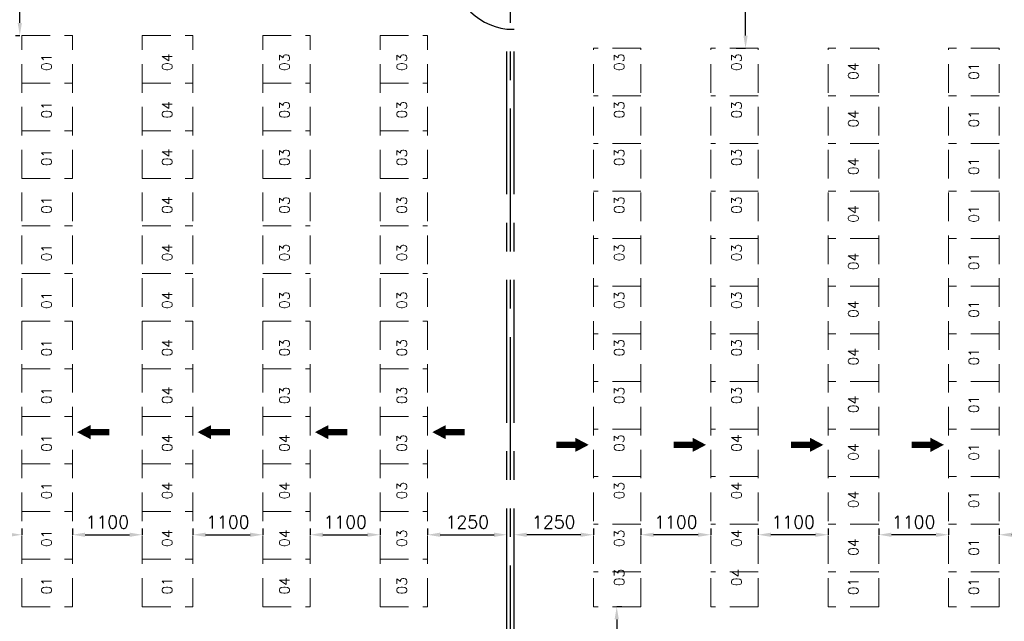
# Model space of a CAD drawing. Header units: inches. Extents: x 0 to 1564127, y -23460 to 23144100.
# Tile 193 of 215: x 1458274 to 1473799, y 292008 to 301487. Entities that reach past the tile are written whole.
import ezdxf

# ---------------------------------------------------------------- set-up
doc = ezdxf.new("R2010")
doc.units = ezdxf.units.IN
doc.header["$LTSCALE"] = 1800
doc.header["$MEASUREMENT"] = 0
doc.linetypes.add('CENTER', pattern=[2, 1.25, -0.25, 0.25, -0.25])
doc.linetypes.add('HIDDEN', pattern=[0.375, 0.25, -0.125])
for name, color, linetype in [('GRID', 251, 'CENTER'), ('PNLDIM', 6, 'Continuous'), ('WALL', 6, 'Continuous')]:
    doc.layers.add(name, color=color, linetype=linetype)
doc.layers.add('PNL', color=8, linetype='HIDDEN', lineweight=9)
doc.layers.add('PNLTXT', color=8, linetype='Continuous', lineweight=9)
doc.styles.add('ROMANS', font='romans.shx')
doc.dimstyles.new('STANDARD$0', dxfattribs={"dimtxt": 200, "dimasz": 200, "dimexe": 0, "dimexo": 100, "dimgap": 100, "dimtad": 1, "dimdec": 0, "dimzin": 0, "dimdsep": 46, "dimtxsty": 'ROMANS', "dimcen": 0.09, "dimclrd": 256, "dimclre": 256, "dimclrt": 256, "dimadec": 0, "dimazin": 0, "dimtfac": 1, "dimtdec": 0, "dimtmove": 0, "dimatfit": 3, "dimfxl": 1, "dimtolj": 1, "dimtzin": 0, "dimlwd": -1, "dimlwe": -1, "dimarcsym": 0})

# ---------------------------------------------------------------- blocks, each defined once
blk = doc.blocks.new('*D1791')
at = {"layer": 'Defpoints', "color": 0, "transparency": 16777216}
for p in [(1457206, 293372), (1458306, 293372), (1458306, 293372)]:
    blk.add_point(p, dxfattribs=at)
at = {"layer": 'PNLDIM', "transparency": 16777216}
for p, q in [((1457206, 293472), (1457206, 293372)), ((1458306, 293472), (1458306, 293372)), ((1457406, 293372), (1458106, 293372))]:
    blk.add_line(p, q, dxfattribs=at)
for points in [[(1457406, 293405), (1457406, 293338), (1457206, 293372)], [(1458106, 293405), (1458106, 293338), (1458306, 293372)]]:
    blk.add_solid(points, dxfattribs=at)
at = {"layer": 'PNLDIM', "transparency": 16777216, "insert": (1457756, 293572), "char_height": 200, "attachment_point": 5, "style": 'ROMANS'}
blk.add_mtext('\\A1;1100', dxfattribs=at)
blk = doc.blocks.new('*D1792')
at = {"layer": 'Defpoints', "color": 0, "transparency": 16777216}
for p in [(1459106, 293372), (1460206, 293372), (1460206, 293372)]:
    blk.add_point(p, dxfattribs=at)
at = {"layer": 'PNLDIM', "transparency": 16777216}
for p, q in [((1459106, 293472), (1459106, 293372)), ((1460206, 293472), (1460206, 293372)), ((1459306, 293372), (1460006, 293372))]:
    blk.add_line(p, q, dxfattribs=at)
for points in [[(1459306, 293405), (1459306, 293338), (1459106, 293372)], [(1460006, 293405), (1460006, 293338), (1460206, 293372)]]:
    blk.add_solid(points, dxfattribs=at)
at = {"layer": 'PNLDIM', "transparency": 16777216, "insert": (1459656, 293572), "char_height": 200, "attachment_point": 5, "style": 'ROMANS'}
blk.add_mtext('\\A1;1100', dxfattribs=at)
blk = doc.blocks.new('*D1793')
at = {"layer": 'Defpoints', "color": 0, "transparency": 16777216}
for p in [(1461006, 293372), (1462106, 293372), (1462106, 293372)]:
    blk.add_point(p, dxfattribs=at)
at = {"layer": 'PNLDIM', "transparency": 16777216}
for p, q in [((1461006, 293472), (1461006, 293372)), ((1462106, 293472), (1462106, 293372)), ((1461206, 293372), (1461906, 293372))]:
    blk.add_line(p, q, dxfattribs=at)
for points in [[(1461206, 293405), (1461206, 293338), (1461006, 293372)], [(1461906, 293405), (1461906, 293338), (1462106, 293372)]]:
    blk.add_solid(points, dxfattribs=at)
at = {"layer": 'PNLDIM', "transparency": 16777216, "insert": (1461556, 293572), "char_height": 200, "attachment_point": 5, "style": 'ROMANS'}
blk.add_mtext('\\A1;1100', dxfattribs=at)
blk = doc.blocks.new('*D1794')
at = {"layer": 'Defpoints', "color": 0, "transparency": 16777216}
for p in [(1462856, 293372), (1463956, 293372), (1463956, 293372)]:
    blk.add_point(p, dxfattribs=at)
at = {"layer": 'PNLDIM', "transparency": 16777216}
for p, q in [((1462856, 293472), (1462856, 293372)), ((1463956, 293472), (1463956, 293372)), ((1463056, 293372), (1463756, 293372))]:
    blk.add_line(p, q, dxfattribs=at)
for points in [[(1463056, 293405), (1463056, 293338), (1462856, 293372)], [(1463756, 293405), (1463756, 293338), (1463956, 293372)]]:
    blk.add_solid(points, dxfattribs=at)
at = {"layer": 'PNLDIM', "transparency": 16777216, "insert": (1463406, 293572), "char_height": 200, "attachment_point": 5, "style": 'ROMANS'}
blk.add_mtext('\\A1;1100', dxfattribs=at)
blk = doc.blocks.new('*D1795')
at = {"layer": 'Defpoints', "color": 0, "transparency": 16777216}
for p in [(1464706, 293372), (1465955, 293372), (1465955, 293099)]:
    blk.add_point(p, dxfattribs=at)
at = {"layer": 'PNLDIM', "transparency": 16777216}
for p, q in [((1464706, 293472), (1464706, 293372)), ((1464906, 293372), (1465755, 293372)), ((1465955, 293199), (1465955, 293372))]:
    blk.add_line(p, q, dxfattribs=at)
for points in [[(1464906, 293405), (1464906, 293338), (1464706, 293372)], [(1465755, 293405), (1465755, 293338), (1465955, 293372)]]:
    blk.add_solid(points, dxfattribs=at)
at = {"layer": 'PNLDIM', "transparency": 16777216, "insert": (1465331, 293572), "char_height": 200, "attachment_point": 5, "style": 'ROMANS'}
blk.add_mtext('\\A1;1250', dxfattribs=at)
blk = doc.blocks.new('*D1788')
at = {"layer": 'Defpoints', "color": 0, "transparency": 16777216}
for p in [(1458276, 302837), (1458513, 302837), (1458306, 301237)]:
    blk.add_point(p, dxfattribs=at)
at = {"layer": 'PNLDIM', "transparency": 16777216}
for p, q in [((1458413, 302837), (1458276, 302837)), ((1458276, 301437), (1458276, 302637)), ((1458206, 301237), (1458276, 301237))]:
    blk.add_line(p, q, dxfattribs=at)
for points in [[(1458242, 302637), (1458309, 302637), (1458276, 302837)], [(1458242, 301437), (1458309, 301437), (1458276, 301237)]]:
    blk.add_solid(points, dxfattribs=at)
at = {"layer": 'PNLDIM', "transparency": 16777216, "insert": (1458076, 302066), "char_height": 200, "attachment_point": 5, "rotation": 90, "style": 'ROMANS'}
blk.add_mtext('\\A1;1600', dxfattribs=at)
blk = doc.blocks.new('*D1754')
at = {"layer": 'Defpoints', "color": 0, "transparency": 16777216}
for p in [(1473720, 293372), (1473720, 293372), (1474820, 293372)]:
    blk.add_point(p, dxfattribs=at)
at = {"layer": 'PNLDIM', "transparency": 16777216}
for p, q in [((1473720, 293472), (1473720, 293372)), ((1474820, 293472), (1474820, 293372)), ((1474620, 293372), (1473920, 293372))]:
    blk.add_line(p, q, dxfattribs=at)
for points in [[(1473920, 293405), (1473920, 293338), (1473720, 293372)], [(1474620, 293405), (1474620, 293338), (1474820, 293372)]]:
    blk.add_solid(points, dxfattribs=at)
at = {"layer": 'PNLDIM', "transparency": 16777216, "insert": (1474270, 293572), "char_height": 200, "attachment_point": 5, "style": 'ROMANS'}
blk.add_mtext('\\A1;1100', dxfattribs=at)
blk = doc.blocks.new('*D1755')
at = {"layer": 'Defpoints', "color": 0, "transparency": 16777216}
for p in [(1471820, 293372), (1471820, 293372), (1472920, 293372)]:
    blk.add_point(p, dxfattribs=at)
at = {"layer": 'PNLDIM', "transparency": 16777216}
for p, q in [((1471820, 293472), (1471820, 293372)), ((1472920, 293472), (1472920, 293372)), ((1472720, 293372), (1472020, 293372))]:
    blk.add_line(p, q, dxfattribs=at)
for points in [[(1472020, 293405), (1472020, 293338), (1471820, 293372)], [(1472720, 293405), (1472720, 293338), (1472920, 293372)]]:
    blk.add_solid(points, dxfattribs=at)
at = {"layer": 'PNLDIM', "transparency": 16777216, "insert": (1472370, 293572), "char_height": 200, "attachment_point": 5, "style": 'ROMANS'}
blk.add_mtext('\\A1;1100', dxfattribs=at)
blk = doc.blocks.new('*D1756')
at = {"layer": 'Defpoints', "color": 0, "transparency": 16777216}
for p in [(1469920, 293372), (1469920, 293372), (1471020, 293372)]:
    blk.add_point(p, dxfattribs=at)
at = {"layer": 'PNLDIM', "transparency": 16777216}
for p, q in [((1469920, 293472), (1469920, 293372)), ((1471020, 293472), (1471020, 293372)), ((1470820, 293372), (1470120, 293372))]:
    blk.add_line(p, q, dxfattribs=at)
for points in [[(1470120, 293405), (1470120, 293338), (1469920, 293372)], [(1470820, 293405), (1470820, 293338), (1471020, 293372)]]:
    blk.add_solid(points, dxfattribs=at)
at = {"layer": 'PNLDIM', "transparency": 16777216, "insert": (1470470, 293572), "char_height": 200, "attachment_point": 5, "style": 'ROMANS'}
blk.add_mtext('\\A1;1100', dxfattribs=at)
blk = doc.blocks.new('*D1757')
at = {"layer": 'Defpoints', "color": 0, "transparency": 16777216}
for p in [(1468070, 293372), (1468070, 293372), (1469170, 293372)]:
    blk.add_point(p, dxfattribs=at)
at = {"layer": 'PNLDIM', "transparency": 16777216}
for p, q in [((1468070, 293472), (1468070, 293372)), ((1469170, 293472), (1469170, 293372)), ((1468970, 293372), (1468270, 293372))]:
    blk.add_line(p, q, dxfattribs=at)
for points in [[(1468270, 293405), (1468270, 293338), (1468070, 293372)], [(1468970, 293405), (1468970, 293338), (1469170, 293372)]]:
    blk.add_solid(points, dxfattribs=at)
at = {"layer": 'PNLDIM', "transparency": 16777216, "insert": (1468620, 293572), "char_height": 200, "attachment_point": 5, "style": 'ROMANS'}
blk.add_mtext('\\A1;1100', dxfattribs=at)
blk = doc.blocks.new('*D1758')
at = {"layer": 'Defpoints', "color": 0, "transparency": 16777216}
for p in [(1466070, 293372), (1467320, 293372), (1466070, 293099)]:
    blk.add_point(p, dxfattribs=at)
at = {"layer": 'PNLDIM', "transparency": 16777216}
for p, q in [((1467320, 293472), (1467320, 293372)), ((1466070, 293199), (1466070, 293372)), ((1467120, 293372), (1466270, 293372))]:
    blk.add_line(p, q, dxfattribs=at)
for points in [[(1466270, 293405), (1466270, 293338), (1466070, 293372)], [(1467120, 293405), (1467120, 293338), (1467320, 293372)]]:
    blk.add_solid(points, dxfattribs=at)
at = {"layer": 'PNLDIM', "transparency": 16777216, "insert": (1466695, 293572), "char_height": 200, "attachment_point": 5, "style": 'ROMANS'}
blk.add_mtext('\\A1;1250', dxfattribs=at)
blk = doc.blocks.new('*D1766')
at = {"layer": 'Defpoints', "color": 0, "transparency": 16777216}
for p in [(1469266, 302837), (1469719, 302837), (1469473, 301037)]:
    blk.add_point(p, dxfattribs=at)
at = {"layer": 'PNLDIM', "transparency": 16777216}
for p, q in [((1469366, 302837), (1469719, 302837)), ((1469719, 301237), (1469719, 302637)), ((1469573, 301037), (1469719, 301037))]:
    blk.add_line(p, q, dxfattribs=at)
for points in [[(1469686, 302637), (1469753, 302637), (1469719, 302837)], [(1469686, 301237), (1469753, 301237), (1469719, 301037)]]:
    blk.add_solid(points, dxfattribs=at)
at = {"layer": 'PNLDIM', "transparency": 16777216, "insert": (1469519, 302037), "char_height": 200, "attachment_point": 5, "rotation": 90, "style": 'ROMANS'}
blk.add_mtext('\\A1;1800', dxfattribs=at)
blk = doc.blocks.new('*D1862')
at = {"layer": 'Defpoints', "color": 0, "transparency": 16777216}
for p in [(1467670, 292237), (1467688, 290837), (1467895, 290837)]:
    blk.add_point(p, dxfattribs=at)
at = {"layer": 'PNLDIM', "transparency": 16777216}
for p, q in [((1467770, 292237), (1467688, 292237)), ((1467688, 292037), (1467688, 291037)), ((1467795, 290837), (1467688, 290837))]:
    blk.add_line(p, q, dxfattribs=at)
for points in [[(1467654, 292037), (1467721, 292037), (1467688, 292237)], [(1467654, 291037), (1467721, 291037), (1467688, 290837)]]:
    blk.add_solid(points, dxfattribs=at)
at = {"layer": 'PNLDIM', "transparency": 16777216, "insert": (1467488, 291537), "char_height": 200, "attachment_point": 5, "rotation": 90, "style": 'ROMANS'}
blk.add_mtext('\\A1;1400', dxfattribs=at)
blk = doc.blocks.new('*D1863')
at = {"layer": 'Defpoints', "color": 0, "transparency": 16777216}
for p in [(1467670, 292237), (1467688, 290837), (1467895, 290837)]:
    blk.add_point(p, dxfattribs=at)
at = {"layer": 'PNLDIM', "transparency": 16777216}
for p, q in [((1467770, 292237), (1467688, 292237)), ((1467688, 292037), (1467688, 291037)), ((1467795, 290837), (1467688, 290837))]:
    blk.add_line(p, q, dxfattribs=at)
for points in [[(1467654, 292037), (1467721, 292037), (1467688, 292237)], [(1467654, 291037), (1467721, 291037), (1467688, 290837)]]:
    blk.add_solid(points, dxfattribs=at)
at = {"layer": 'PNLDIM', "transparency": 16777216, "insert": (1467488, 291537), "char_height": 200, "attachment_point": 5, "rotation": 90, "style": 'ROMANS'}
blk.add_mtext('\\A1;1400', dxfattribs=at)

msp = doc.modelspace()

# ---------------------------------------------------------------- linework, layer by layer
at = {"layer": 'GRID'}
msp.add_line((1466012.82, 261836.68), (1466012.82, 325334.7), dxfattribs=at)
at = {"layer": 'GRID', "color": 7}
for p, q in [((1465955.32, 291537.04), (1465955.32, 301337.04)), ((1466070.32, 291537.04), (1466070.32, 301337.04))]:
    msp.add_line(p, q, dxfattribs=at)
at = {"layer": 'PNL', "color": 2}
for p, q in [((1458305.82, 292237.04), (1458305.82, 301237.04)), ((1458305.82, 301237.04), (1459105.82, 301237.04)), ((1459105.82, 292237.04), (1459105.82, 301237.04)), ((1460205.82, 292237.04), (1460205.82, 301237.04)), ((1460205.82, 301237.04), (1461005.82, 301237.04)), ((1461005.82, 292237.04), (1461005.82, 301237.04)), ((1462105.82, 292237.04), (1462105.82, 301237.04)), ((1462105.82, 301237.04), (1462855.82, 301237.04)), ((1462855.82, 292237.04), (1462855.82, 301237.04)), ((1463955.82, 292237.04), (1463955.82, 301237.04)), ((1463955.82, 301237.04), (1464705.82, 301237.04)), ((1464705.82, 292237.04), (1464705.82, 301237.04)), ((1467319.82, 292237.04), (1467319.82, 301037.04)), ((1468069.82, 301037.04), (1467319.82, 301037.04)), ((1468069.82, 292237.04), (1468069.82, 301037.04)), ((1469169.82, 292237.04), (1469169.82, 301037.04)), ((1469919.82, 301037.04), (1469169.82, 301037.04)), ((1469919.82, 292237.04), (1469919.82, 301037.04)), ((1471019.82, 292237.04), (1471019.82, 301037.04)), ((1471819.82, 301037.04), (1471019.82, 301037.04)), ((1471819.82, 292237.04), (1471819.82, 301037.04)), ((1472919.82, 292237.04), (1472919.82, 301037.04)), ((1473719.82, 301037.04), (1472919.82, 301037.04)), ((1473719.82, 292237.04), (1473719.82, 301037.04)), ((1458305.82, 300487.04), (1459105.82, 300487.04)), ((1460205.82, 300487.04), (1461005.82, 300487.04)), ((1471819.82, 300287.04), (1471019.82, 300287.04)), ((1473719.82, 300287.04), (1472919.82, 300287.04)), ((1458305.82, 299737.04), (1459105.82, 299737.04)), ((1460205.82, 299737.04), (1461005.82, 299737.04)), ((1471819.82, 299537.04), (1471019.82, 299537.04)), ((1473719.82, 299537.04), (1472919.82, 299537.04)), ((1458305.82, 298987.04), (1459105.82, 298987.04)), ((1460205.82, 298987.04), (1461005.82, 298987.04)), ((1471819.82, 298787.04), (1471019.82, 298787.04)), ((1473719.82, 298787.04), (1472919.82, 298787.04)), ((1458305.82, 298237.04), (1459105.82, 298237.04)), ((1460205.82, 298237.04), (1461005.82, 298237.04)), ((1471819.82, 298037.04), (1471019.82, 298037.04)), ((1473719.82, 298037.04), (1472919.82, 298037.04)), ((1458305.82, 297487.04), (1459105.82, 297487.04)), ((1460205.82, 297487.04), (1461005.82, 297487.04)), ((1462105.82, 297487.04), (1462855.82, 297487.04)), ((1469919.82, 297287.04), (1469169.82, 297287.04)), ((1471819.82, 297287.04), (1471019.82, 297287.04)), ((1473719.82, 297287.04), (1472919.82, 297287.04)), ((1458305.82, 296737.04), (1459105.82, 296737.04)), ((1460205.82, 296737.04), (1461005.82, 296737.04)), ((1462105.82, 296737.04), (1462855.82, 296737.04)), ((1469919.82, 296537.04), (1469169.82, 296537.04)), ((1471819.82, 296537.04), (1471019.82, 296537.04)), ((1473719.82, 296537.04), (1472919.82, 296537.04)), ((1458305.82, 295987.04), (1459105.82, 295987.04)), ((1460205.82, 295987.04), (1461005.82, 295987.04)), ((1462105.82, 295987.04), (1462855.82, 295987.04)), ((1469919.82, 295787.04), (1469169.82, 295787.04)), ((1471819.82, 295787.04), (1471019.82, 295787.04)), ((1473719.82, 295787.04), (1472919.82, 295787.04)), ((1458305.82, 295237.04), (1459105.82, 295237.04)), ((1460205.82, 295237.04), (1461005.82, 295237.04)), ((1462105.82, 295237.04), (1462855.82, 295237.04)), ((1469919.82, 295037.04), (1469169.82, 295037.04)), ((1471819.82, 295037.04), (1471019.82, 295037.04)), ((1473719.82, 295037.04), (1472919.82, 295037.04)), ((1458305.82, 294487.04), (1459105.82, 294487.04)), ((1460205.82, 294487.04), (1461005.82, 294487.04)), ((1462105.82, 294487.04), (1462855.82, 294487.04)), ((1469919.82, 294287.04), (1469169.82, 294287.04)), ((1471819.82, 294287.04), (1471019.82, 294287.04)), ((1473719.82, 294287.04), (1472919.82, 294287.04)), ((1458305.82, 293737.04), (1459105.82, 293737.04)), ((1460205.82, 293737.04), (1461005.82, 293737.04)), ((1462105.82, 293737.04), (1462855.82, 293737.04)), ((1463955.82, 293737.04), (1464705.82, 293737.04)), ((1468069.82, 293537.04), (1467319.82, 293537.04)), ((1469919.82, 293537.04), (1469169.82, 293537.04)), ((1471819.82, 293537.04), (1471019.82, 293537.04)), ((1473719.82, 293537.04), (1472919.82, 293537.04)), ((1458305.82, 292987.04), (1459105.82, 292987.04)), ((1460205.82, 292987.04), (1461005.82, 292987.04)), ((1462105.82, 292987.04), (1462855.82, 292987.04)), ((1463955.82, 292987.04), (1464705.82, 292987.04)), ((1468069.82, 292787.04), (1467319.82, 292787.04)), ((1469919.82, 292787.04), (1469169.82, 292787.04)), ((1471819.82, 292787.04), (1471019.82, 292787.04)), ((1473719.82, 292787.04), (1472919.82, 292787.04)), ((1458305.82, 292237.04), (1459105.82, 292237.04)), ((1460205.82, 292237.04), (1461005.82, 292237.04)), ((1462105.82, 292237.04), (1462855.82, 292237.04)), ((1462105.82, 292237.04), (1462855.82, 292237.04)), ((1463955.82, 292237.04), (1464705.82, 292237.04)), ((1468069.82, 292237.04), (1467319.82, 292237.04)), ((1469919.82, 292237.04), (1469169.82, 292237.04)), ((1471819.82, 292237.04), (1471019.82, 292237.04)), ((1473719.82, 292237.04), (1472919.82, 292237.04))]:
    msp.add_line(p, q, dxfattribs=at)
at = {"layer": 'PNL'}
for p, q in [((1462105.82, 300487.04), (1462855.82, 300487.04)), ((1469919.82, 300287.04), (1469169.82, 300287.04)), ((1462105.82, 299737.04), (1462855.82, 299737.04)), ((1469919.82, 299537.04), (1469169.82, 299537.04)), ((1462105.82, 298987.04), (1462855.82, 298987.04)), ((1469919.82, 298787.04), (1469169.82, 298787.04)), ((1462105.82, 298237.04), (1462855.82, 298237.04)), ((1469919.82, 298037.04), (1469169.82, 298037.04))]:
    msp.add_line(p, q, dxfattribs=at)
at = {"layer": 'PNL', "color": 3}
for p, q in [((1463955.82, 300487.04), (1464705.82, 300487.04)), ((1468069.82, 300287.04), (1467319.82, 300287.04)), ((1463955.82, 299737.04), (1464705.82, 299737.04)), ((1468069.82, 299537.04), (1467319.82, 299537.04)), ((1463955.82, 298987.04), (1464705.82, 298987.04)), ((1468069.82, 298787.04), (1467319.82, 298787.04)), ((1463955.82, 298237.04), (1464705.82, 298237.04)), ((1468069.82, 298037.04), (1467319.82, 298037.04)), ((1463955.82, 297487.04), (1464705.82, 297487.04)), ((1468069.82, 297287.04), (1467319.82, 297287.04)), ((1463955.82, 296737.04), (1464705.82, 296737.04)), ((1468069.82, 296537.04), (1467319.82, 296537.04)), ((1463955.82, 295987.04), (1464705.82, 295987.04)), ((1468069.82, 295787.04), (1467319.82, 295787.04)), ((1463955.82, 295237.04), (1464705.82, 295237.04)), ((1468069.82, 295037.04), (1467319.82, 295037.04)), ((1463955.82, 294487.04), (1464705.82, 294487.04)), ((1468069.82, 294287.04), (1467319.82, 294287.04))]:
    msp.add_line(p, q, dxfattribs=at)
at = {"layer": 'PNL', "color": 7}
for points in [[(1459179.41, 294988.3, 0, 225, 0), (1459392.76, 294988.3, 225, 225, 0)], [(1461079.41, 294988.3, 0, 225, 0), (1461292.76, 294988.3, 225, 225, 0)], [(1462929.41, 294988.3, 0, 225, 0), (1463142.76, 294988.3, 225, 225, 0)], [(1464779.41, 294988.3, 0, 225, 0), (1464992.76, 294988.3, 225, 225, 0)], [(1467246.24, 294788.3, 0, 225, 0), (1467032.89, 294788.3, 225, 225, 0)], [(1469096.24, 294788.3, 0, 225, 0), (1468882.89, 294788.3, 225, 225, 0)], [(1470946.24, 294788.3, 0, 225, 0), (1470732.89, 294788.3, 225, 225, 0)], [(1472846.24, 294788.3, 0, 225, 0), (1472632.89, 294788.3, 225, 225, 0)]]:
    msp.add_lwpolyline(points, format="xyseb", dxfattribs=at)
at = {"layer": 'PNL', "color": 7, "const_width": 100}
for points in [[(1459392.76, 294988.3), (1459689.87, 294988.3)], [(1461292.76, 294988.3), (1461589.87, 294988.3)], [(1463142.76, 294988.3), (1463439.87, 294988.3)], [(1464992.76, 294988.3), (1465289.87, 294988.3)], [(1467032.89, 294788.3), (1466735.78, 294788.3)], [(1468882.89, 294788.3), (1468585.78, 294788.3)], [(1470732.89, 294788.3), (1470435.78, 294788.3)], [(1472632.89, 294788.3), (1472335.78, 294788.3)]]:
    msp.add_lwpolyline(points, dxfattribs=at)
at = {"layer": 'WALL', "color": 6}
msp.add_line((1465955.32, 301337.04), (1466070.32, 301337.04), dxfattribs=at)
msp.add_arc((1466082.25, 302340.98), 1011.93, 180.222931, 262.794726, dxfattribs=at)

# ---------------------------------------------------------------- texts
at = {"layer": 'PNLTXT', "color": 2, "style": 'ROMANS'}
for s, p in [('01', (1458778.07, 300678.79)), ('04', (1460678.07, 300678.79)), ('04', (1471498.81, 300538.53)), ('01', (1473398.81, 300538.53)), ('01', (1458778.07, 299928.79)), ('04', (1460678.07, 299928.79)), ('04', (1471498.81, 299788.53)), ('01', (1473398.81, 299788.53)), ('01', (1458778.07, 299178.79)), ('04', (1460678.07, 299178.79)), ('04', (1471498.81, 299038.53)), ('01', (1473398.81, 299038.53)), ('01', (1458778.07, 298428.79)), ('04', (1460678.07, 298428.79)), ('04', (1471498.81, 298288.53)), ('01', (1473398.81, 298288.53)), ('01', (1458778.07, 297678.79)), ('04', (1460678.07, 297678.79)), ('04', (1471498.81, 297538.53)), ('01', (1473398.81, 297538.53)), ('01', (1458778.07, 296928.79)), ('04', (1460678.07, 296928.79)), ('04', (1471498.81, 296788.53)), ('01', (1473398.81, 296788.53)), ('01', (1458778.07, 296178.79)), ('04', (1460678.07, 296178.79)), ('04', (1471498.81, 296038.53)), ('01', (1473398.81, 296038.53)), ('01', (1458778.07, 295428.79)), ('04', (1460678.07, 295428.79)), ('04', (1471498.81, 295288.53)), ('01', (1473398.81, 295288.53)), ('01', (1458778.07, 294678.79)), ('04', (1460678.07, 294678.79)), ('04', (1462528.07, 294678.79)), ('04', (1469657.58, 294678.79)), ('04', (1471498.81, 294538.53)), ('01', (1473398.81, 294538.53)), ('01', (1458778.07, 293928.79)), ('04', (1460678.07, 293928.79)), ('04', (1462528.07, 293928.79)), ('04', (1469657.58, 293928.79)), ('04', (1471498.81, 293788.53)), ('01', (1473398.81, 293788.53)), ('01', (1458778.07, 293178.79)), ('04', (1460678.07, 293178.79)), ('04', (1462528.07, 293178.79)), ('04', (1469657.58, 293178.79)), ('04', (1471498.81, 293038.53)), ('01', (1473398.81, 293038.53)), ('01', (1458778.07, 292428.79)), ('01', (1460678.07, 292428.79)), ('04', (1462528.07, 292428.79)), ('04', (1469657.58, 292559.79)), ('01', (1471498.81, 292419.53)), ('01', (1473398.81, 292419.53))]:
    msp.add_text(s, height=160, rotation=90, dxfattribs=at).set_placement(p)
at = {"layer": 'PNLTXT', "color": 6, "style": 'ROMANS'}
for p in [(1462528.07, 300678.79), (1469657.58, 300678.79), (1462528.07, 299928.79), (1469657.58, 299928.79), (1462528.07, 299178.79), (1469657.58, 299178.79), (1462528.07, 298428.79), (1469657.58, 298428.79), (1462528.07, 297678.79), (1469657.58, 297678.79), (1462528.07, 296928.79), (1469657.58, 296928.79), (1462528.07, 296178.79), (1469657.58, 296178.79), (1462528.07, 295428.79), (1469657.58, 295428.79), (1464378.07, 293178.79), (1467807.58, 293178.79), (1464378.07, 292428.79), (1467807.58, 292559.79)]:
    msp.add_text('03', height=160, rotation=90, dxfattribs=at).set_placement(p)
at = {"layer": 'PNLTXT', "color": 3, "style": 'ROMANS'}
for p in [(1464378.07, 300678.79), (1467807.58, 300678.79), (1464378.07, 299928.79), (1467807.58, 299928.79), (1464378.07, 299178.79), (1467807.58, 299178.79), (1464378.07, 298428.79), (1467807.58, 298428.79), (1464378.07, 297678.79), (1467807.58, 297678.79), (1464378.07, 296928.79), (1467807.58, 296928.79), (1464378.07, 296178.79), (1467807.58, 296178.79), (1464378.07, 295428.79), (1467807.58, 295428.79), (1464378.07, 294678.79), (1467807.58, 294678.79), (1464378.07, 293928.79), (1467807.58, 293928.79)]:
    msp.add_text('03', height=160, rotation=90, dxfattribs=at).set_placement(p)

# ---------------------------------------------------------------- dimensions: what is measured, and where the dimension line sits
at = {"layer": 'PNLDIM', "color": 7}
for base, p1, p2, picture, middle in [((1458275.64, 302837.04), (1458305.82, 301237.04), (1458512.82, 302837.04), '*D1788', (1458275.64, 302065.56)), ((1469719.35, 302837.04), (1469472.82, 301037.04), (1469265.82, 302837.04), '*D1766', (1469719.35, 302037.04))]:
    dim = msp.add_linear_dim(base=base, p1=p1, p2=p2, angle=90, dimstyle='STANDARD$0', override={"dimfxl": 0.5, "dimarcsym": 2}, dxfattribs=at)
    dim.commit()
    dim.dimension.update_dxf_attribs({"geometry": picture, "text_midpoint": middle, "dimtype": 160})
for base, p1, p2, picture, middle in [((1458305.82, 293371.58), (1457205.82, 293371.58), (1458305.82, 293371.58), '*D1791', (1457755.82, 293571.58)), ((1460205.82, 293371.58), (1459105.82, 293371.58), (1460205.82, 293371.58), '*D1792', (1459655.82, 293571.58)), ((1462105.82, 293371.58), (1461005.82, 293371.58), (1462105.82, 293371.58), '*D1793', (1461555.82, 293571.58)), ((1463955.82, 293371.58), (1462855.82, 293371.58), (1463955.82, 293371.58), '*D1794', (1463405.82, 293571.58)), ((1465955.32450127, 293371.57764021), (1464705.82450127, 293371.57764021), (1465955.32450127, 293098.56299207), '*D1795', (1465330.57450127, 293571.57764021))]:
    dim = msp.add_linear_dim(base=base, p1=p1, p2=p2, dimstyle='STANDARD$0', override={"dimfxl": 0.5, "dimarcsym": 2}, dxfattribs=at)
    dim.commit()
    dim.dimension.update_dxf_attribs({"geometry": picture, "text_midpoint": middle})
for base, p1, p2, angle, picture, middle in [((1466070.32450127, 293371.57764021), (1467319.82450127, 293371.57764021), (1466070.32450127, 293098.56299207), 180, '*D1758', (1466695.07450127, 293571.57764021)), ((1468069.82, 293371.58), (1469169.82, 293371.58), (1468069.82, 293371.58), 180, '*D1757', (1468619.82, 293571.58)), ((1469919.82, 293371.58), (1471019.82, 293371.58), (1469919.82, 293371.58), 180, '*D1756', (1470469.82, 293571.58)), ((1471819.82, 293371.58), (1472919.82, 293371.58), (1471819.82, 293371.58), 180, '*D1755', (1472369.82, 293571.58)), ((1473719.82, 293371.58), (1474819.82, 293371.58), (1473719.82, 293371.58), 180, '*D1754', (1474269.82, 293571.58)), ((1467687.6, 290837.04), (1467669.82, 292237.04), (1467894.6, 290837.04), 90, '*D1862', (1467487.6, 291537.04)), ((1467687.6, 290837.04), (1467669.82, 292237.04), (1467894.6, 290837.04), 90, '*D1863', (1467487.6, 291537.04))]:
    dim = msp.add_linear_dim(base=base, p1=p1, p2=p2, angle=angle, dimstyle='STANDARD$0', override={"dimfxl": 0.5, "dimarcsym": 2}, dxfattribs=at)
    dim.commit()
    dim.dimension.update_dxf_attribs({"geometry": picture, "text_midpoint": middle})

doc.saveas('drawing.dxf')
